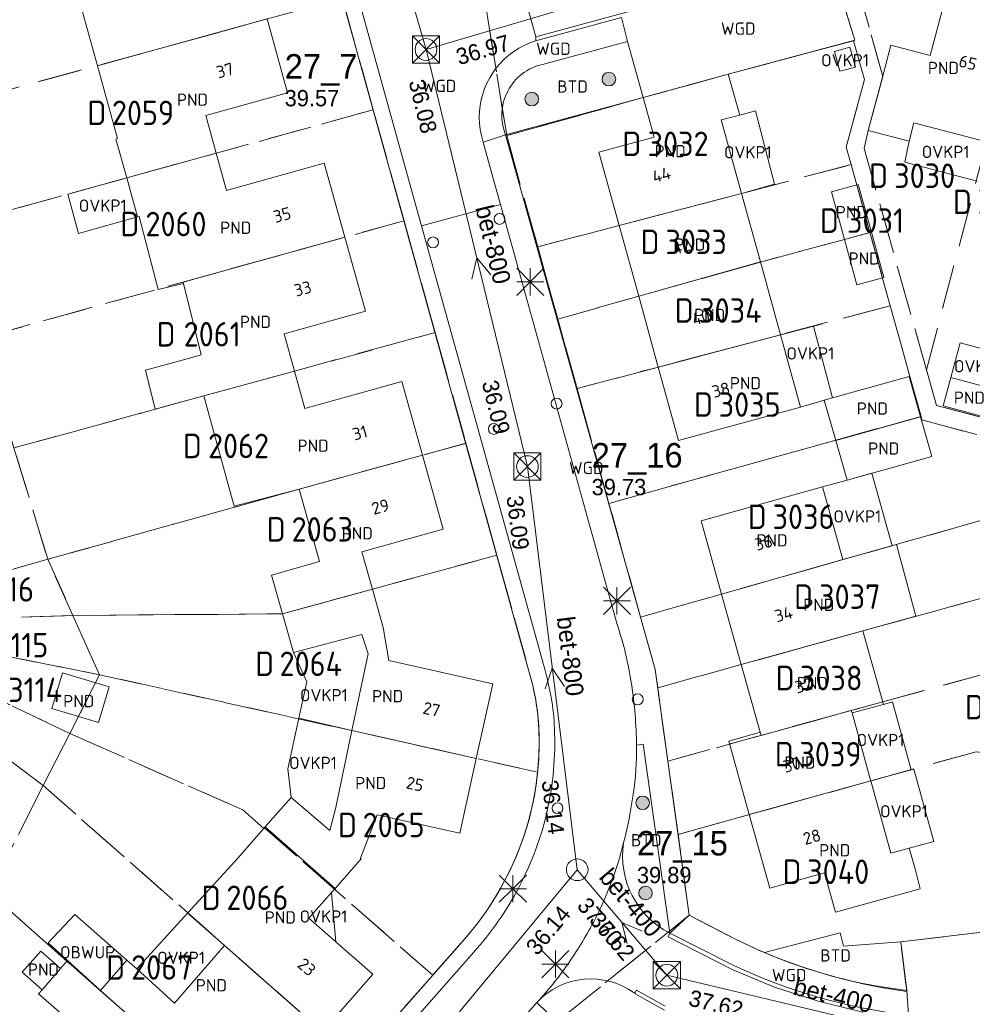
# Model space of a CAD drawing. Header units: metres. Extents: x 207644 to 210135, y 370459 to 373417.
# Tile 69 of 256: x 208684 to 208755, y 371534 to 371607. Entities that reach past the tile are written whole.
import ezdxf
from ezdxf.enums import TextEntityAlignment as Align

# ---------------------------------------------------------------- set-up
doc = ezdxf.new("R2010")
doc.units = ezdxf.units.M
doc.linetypes.add('HIDDEN2', pattern=[4.7625, 3.175, -1.5875])
for name, color, linetype in [('BTD', 7, 'Continuous'), ('combi_kolk', 7, 'Continuous'), ('CON_BxH400x400mm', 7, 'Continuous'), ('CON_BxH600x600mm', 7, 'Continuous'), ('CON_BxH800x800mm', 7, 'Continuous'), ('DMM_BxH400x400mm', 7, 'Continuous'), ('DMM_BxH800x800mm', 7, 'Continuous'), ('GB', 1, 'Continuous'), ('GB07', 1, 'Continuous'), ('GB11', 1, 'Continuous'), ('INV_BxH400x400mm', 7, 'Continuous'), ('INV_BxH600x600mm', 7, 'Continuous'), ('INV_BxH800x800mm', 7, 'Continuous'), ('KAD_Niet_vastgesteld_Perceel', 30, 'Continuous'), ('KAD_perceelnummer', 212, 'Continuous'), ('KAD_sectie', 212, 'Continuous'), ('KAD_Vastgesteld_Perceel', 212, 'Continuous'), ('NAR', 7, 'Continuous'), ('NLV_inspectieput', 7, 'Continuous'), ('NNR_inspectieput', 7, 'Continuous'), ('NOD_inspectieput', 7, 'Continuous'), ('OBWUP', 7, 'Continuous'), ('OVKP1', 7, 'Continuous'), ('PIJL', 7, 'Continuous'), ('PND', 7, 'Continuous'), ('WGD', 7, 'Continuous')]:
    doc.layers.add(name, color=color, linetype=linetype)
for name, color, linetype, lineweight in [('GIMGMV', 7, 'Continuous', 25), ('GMV', 7, 'Continuous', 25), ('GP1', 7, 'Continuous', 30), ('Q21_lantaarnpaal', 1, 'Continuous', 0), ('Q26_boom', 72, 'Continuous', 0), ('Q28_rioolput', 153, 'Continuous', 0)]:
    doc.layers.add(name, color=color, linetype=linetype, lineweight=lineweight)
doc.styles.add('ISO', font='isocpeur.ttf', dxfattribs={"height": 1})
doc.styles.add('ISOCP', font='ISOCP.shx', dxfattribs={"height": 1.8})

# ---------------------------------------------------------------- blocks, each defined once
blk = doc.blocks.new('ACMAP_ANN_TEMPLATE_Vastgesteld_Perceelnummer')
at = {"layer": 'KAD_perceelnummer', "style": 'ISOCP'}
blk.add_attdef('Perceelnummer', text='', height=1.8, dxfattribs=at).set_placement((0, 0), align=Align.MIDDLE)
at = {"layer": 'KAD_sectie', "style": 'ISOCP'}
blk.add_attdef('sectie', text='', height=1.8, dxfattribs=at).set_placement((-2.7, 0), align=Align.MIDDLE_RIGHT)
blk = doc.blocks.new('Q21')
for p, q in [((-1, 1), (0, 0)), ((0, 1), (0, 0)), ((0, 0), (1, 1)), ((-1, 0), (0, 0)), ((-1, -1), (0, 0)), ((0, 0), (1, 0)), ((0, 0), (0, -1)), ((0, 0), (1, -1))]:
    blk.add_line(p, q)
blk = doc.blocks.new('Q28')
at = {"linetype": 'Continuous'}
for p, q in [((-1, -1), (1, 1)), ((-1, 1), (1, -1))]:
    blk.add_line(p, q, dxfattribs=at)
blk.add_lwpolyline([(1, 1), (1, -1), (-1, -1), (-1, 1)], close=True)
blk = doc.blocks.new('Q26')
blk.add_hatch(color=256).paths.add_polyline_path([(-0.452, -0.01, 1), (0.548, -0.01, 1)])
blk.add_circle((0.048, -0.01), 0.5)

msp = doc.modelspace()

# ---------------------------------------------------------------- linework, layer by layer
at = {"layer": 'combi_kolk', "color": 253, "lineweight": 13}
for centre in [(208719.78, 371591.89), (208714.89, 371590.17), (208723.98, 371578.3), (208719.36, 371576.44), (208729.95, 371556.54), (208724.05, 371548.52)]:
    msp.add_circle(centre, 0.4, dxfattribs=at)
at = {"layer": 'CON_BxH400x400mm', "color": 253, "linetype": 'Continuous', "lineweight": 13}
for points in [[(208714.37, 371604.36), (208749.86, 371614.83)], [(208732.09, 371536.24), (208725.5, 371544)], [(208757.27, 371530.22), (208732.09, 371536.24)]]:
    msp.add_lwpolyline(points, dxfattribs=at)
at = {"layer": 'CON_BxH600x600mm', "color": 253, "linetype": 'Continuous', "lineweight": 13}
msp.add_lwpolyline([(208725.5, 371544), (208693.42, 371505.28)], dxfattribs=at)
at = {"layer": 'CON_BxH800x800mm', "color": 253, "linetype": 'Continuous', "lineweight": 13}
for points in [[(208705.965, 371633.323), (208714.37, 371604.36)], [(208714.37, 371604.36), (208721.83, 371573.67)], [(208725.5, 371544), (208721.83, 371573.67)]]:
    msp.add_lwpolyline(points, dxfattribs=at)
at = {"layer": 'GB', "color": 253, "linetype": 'Continuous', "lineweight": 13}
for points in [[(208751.477, 371603.914), (208752.543, 371607.976)], [(208702.682, 371606.606), (208704.187, 371601.167)], [(208748.151, 371603.072), (208748.575, 371604.675)], [(208748.575, 371604.675), (208751.477, 371603.914)], [(208746.917, 371598.411), (208748.151, 371603.072)], [(208736.609, 371602.543), (208730.355, 371600.818)], [(208736.609, 371602.543), (208737.454, 371599.541)], [(208704.187, 371601.167), (208698.16, 371599.495)], [(208731.15, 371597.917), (208730.355, 371600.818)], [(208698.16, 371599.495), (208698.931, 371596.731)], [(208737.454, 371599.541), (208736.093, 371599.179)], [(208736.093, 371599.179), (208737.589, 371593.772)], [(208749.925, 371597.61), (208746.917, 371598.411)], [(208750.276, 371598.971), (208749.925, 371597.61)], [(208755.613, 371597.578), (208750.276, 371598.971)], [(208691.548, 371597.772), (208691.659, 371597.803)], [(208692.346, 371594.912), (208691.548, 371597.772)], [(208727.088, 371596.812), (208731.15, 371597.917)], [(208698.931, 371596.731), (208699.698, 371593.98)], [(208728.581, 371591.406), (208727.088, 371596.812)], [(208699.698, 371593.98), (208706.883, 371595.987)], [(208706.883, 371595.987), (208708.396, 371590.549)], [(208693.147, 371592.043), (208692.346, 371594.912)], [(208737.589, 371593.772), (208738.985, 371588.724)], [(208693.257, 371592.073), (208693.147, 371592.043)], [(208730.021, 371586.197), (208728.581, 371591.406)], [(208708.396, 371590.549), (208709.908, 371585.115)], [(208738.985, 371588.724), (208740.465, 371583.372)], [(208731.46, 371580.991), (208730.021, 371586.197)], [(208709.908, 371585.115), (208703.924, 371583.448)], [(208703.924, 371583.448), (208704.69, 371580.7)], [(208697.225, 371581.721), (208697.823, 371581.886)], [(208732.956, 371575.581), (208731.46, 371580.991)], [(208704.69, 371580.7), (208705.455, 371577.954)], [(208744.291, 371578.722), (208749.925, 371580.302)], [(208749.925, 371580.302), (208750.761, 371577.335)], [(208705.455, 371577.954), (208712.598, 371579.918)], [(208712.598, 371579.918), (208714.109, 371574.503)], [(208698.816, 371576.014), (208698.021, 371578.867)], [(208744.521, 371575.583), (208743.677, 371578.55)], [(208741.937, 371578.049), (208732.956, 371575.581)], [(208750.761, 371577.335), (208751.585, 371574.409)], [(208745.349, 371572.674), (208744.521, 371575.583)], [(208714.109, 371574.503), (208715.625, 371569.067)], [(208751.585, 371574.409), (208745.349, 371572.674)], [(208706.54, 371566.676), (208705.028, 371572.008)], [(208734.607, 371569.682), (208743.547, 371572.179)], [(208743.547, 371572.179), (208745.05, 371566.818)], [(208736.119, 371564.284), (208734.607, 371569.682)], [(208715.625, 371569.067), (208709.653, 371567.384)], [(208745.05, 371566.818), (208748.996, 371567.938)], [(208709.653, 371567.384), (208710.427, 371564.645)], [(208702.998, 371565.678), (208706.54, 371566.676)], [(208736.119, 371564.284), (208745.05, 371566.818)], [(208703.808, 371562.828), (208702.998, 371565.678)], [(208710.427, 371564.645), (208711.224, 371561.827)], [(208737.571, 371559.098), (208736.119, 371564.284)], [(208704.617, 371559.979), (208703.808, 371562.828)], [(208711.224, 371561.827), (208711.631, 371559.409)], [(208746.519, 371561.575), (208748.034, 371556.169)], [(208711.631, 371559.409), (208719.289, 371557.672)], [(208738.967, 371554.114), (208737.571, 371559.098)], [(208719.289, 371557.672), (208718.071, 371552.186)], [(208748.034, 371556.169), (208745.717, 371555.541)], [(208745.717, 371555.541), (208747.088, 371550.598)], [(208738.967, 371554.114), (208736.655, 371553.471)], [(208736.655, 371553.471), (208738.16, 371548.059)], [(208718.071, 371552.186), (208716.85, 371546.683)], [(208747.108, 371550.543), (208748.578, 371545.224)], [(208702.54, 371547.157), (208704.443, 371549.304)], [(208716.85, 371546.683), (208710.767, 371548.029)], [(208739.665, 371542.645), (208738.16, 371548.059)], [(208700.542, 371544.886), (208702.54, 371547.157)], [(208748.578, 371545.224), (208749.927, 371545.593)], [(208749.927, 371545.593), (208750.364, 371544.064)], [(208709.601, 371544.807), (208707.675, 371542.625)], [(208709.538, 371544.862), (208709.601, 371544.807)], [(208750.364, 371544.064), (208750.737, 371542.599)], [(208743.701, 371543.762), (208739.665, 371542.645)], [(208744.503, 371540.869), (208743.701, 371543.762)], [(208707.675, 371542.625), (208707.411, 371542.326)], [(208750.737, 371542.599), (208744.503, 371540.869)], [(208707.411, 371542.326), (208705.749, 371540.443)], [(208705.749, 371540.443), (208707.746, 371538.696)], [(208707.746, 371538.696), (208710.459, 371536.323)], [(208692.365, 371537.334), (208693.094, 371536.696)], [(208710.459, 371536.323), (208706.746, 371532.074)]]:
    msp.add_lwpolyline(points, dxfattribs=at)
at = {"layer": 'GB07', "color": 253, "linetype": 'Continuous', "lineweight": 13}
for points in [[(208693.621, 371604.104), (208702.682, 371606.606)], [(208690.187, 371603.169), (208693.621, 371604.104)], [(208692.346, 371594.912), (208698.931, 371596.731)], [(208737.589, 371593.772), (208728.581, 371591.406)], [(208696.506, 371587.247), (208708.396, 371590.549)], [(208745.16, 371590.375), (208747.142, 371590.92)], [(208738.985, 371588.724), (208730.021, 371586.197)], [(208696.531, 371587.144), (208696.506, 371587.247)], [(208740.465, 371583.372), (208731.46, 371580.991)], [(208698.021, 371578.867), (208704.69, 371580.7)], [(208744.291, 371578.722), (208743.677, 371578.55)], [(208750.761, 371577.335), (208744.521, 371575.583)], [(208705.028, 371572.008), (208714.109, 371574.503)], [(208703.808, 371562.828), (208710.427, 371564.645)], [(208737.571, 371559.098), (208746.519, 371561.575)], [(208739.03, 371553.888), (208745.667, 371555.721)], [(208745.667, 371555.721), (208745.717, 371555.541)], [(208708.903, 371554.242), (208718.071, 371552.186)], [(208738.967, 371554.114), (208739.03, 371553.888)], [(208747.108, 371550.543), (208738.16, 371548.059)], [(208747.088, 371550.598), (208747.108, 371550.543)], [(208702.54, 371547.157), (208707.675, 371542.625)], [(208696.841, 371540.816), (208699.554, 371538.422)], [(208699.554, 371538.422), (208706.746, 371532.074)], [(208690.409, 371535.101), (208695.532, 371530.581)]]:
    msp.add_lwpolyline(points, dxfattribs=at)
at = {"layer": 'GB11', "color": 253, "linetype": 'Continuous', "lineweight": 13}
for points in [[(208690.187, 371603.169), (208688.726, 371608.493)], [(208691.659, 371597.803), (208690.187, 371603.169)], [(208744.197, 371593.878), (208746.179, 371594.423)], [(208746.179, 371594.423), (208747.142, 371590.92)], [(208745.16, 371590.375), (208744.197, 371593.878)], [(208694.664, 371586.69), (208693.257, 371592.073)], [(208745.16, 371590.375), (208746.075, 371587.048)], [(208748.057, 371587.593), (208747.142, 371590.92)], [(208746.075, 371587.048), (208748.057, 371587.593)], [(208696.531, 371587.144), (208694.664, 371586.69)], [(208697.823, 371581.886), (208696.531, 371587.144)], [(208740.465, 371583.372), (208741.937, 371578.049)], [(208693.74, 371580.772), (208697.225, 371581.721)], [(208694.437, 371577.892), (208693.74, 371580.772)], [(208752.437, 371578.144), (208752.992, 371580.213)], [(208752.992, 371580.213), (208756.276, 371579.332)], [(208698.021, 371578.867), (208694.437, 371577.892)], [(208755.706, 371577.267), (208752.437, 371578.144)], [(208700.252, 371570.746), (208698.816, 371576.014)], [(208705.028, 371572.008), (208700.252, 371570.746)], [(208748.996, 371567.938), (208750.424, 371562.656)], [(208750.424, 371562.656), (208746.519, 371561.575)], [(208704.617, 371559.979), (208709.653, 371561.321), (208710.12, 371559.89)], [(208710.12, 371559.89), (208708.903, 371554.242)], [(208690.267, 371554.837), (208686.839, 371555.868), (208687.628, 371558.492), (208691.057, 371557.46), (208690.267, 371554.837)], [(208707.742, 371548.585), (208708.903, 371554.242)], [(208704.443, 371549.304), (208707.288, 371546.88), (208707.742, 371548.585)], [(208710.767, 371548.029), (208709.538, 371544.862)], [(208696.841, 371540.816), (208700.542, 371544.886)], [(208693.094, 371536.696), (208695.863, 371534.177), (208699.554, 371538.422)], [(208686.136, 371535.171), (208684.661, 371536.47), (208686.02, 371538.015), (208687.483, 371536.727)], [(208687.483, 371536.727), (208688.002, 371537.327)], [(208686.136, 371535.171), (208687.483, 371536.727)], [(208685.864, 371534.857), (208686.136, 371535.171)], [(208688.493, 371532.591), (208685.864, 371534.857)]]:
    msp.add_lwpolyline(points, dxfattribs=at)
at = {"layer": 'GIMGMV', "color": 253, "linetype": 'Continuous', "lineweight": 13}
for points in [[(208686.574, 371538.609), (208688.523, 371540.715)], [(208688.523, 371540.715), (208692.365, 371537.334)], [(208688.002, 371537.327), (208686.574, 371538.609)], [(208688.002, 371537.327), (208690.409, 371535.101)], [(208690.409, 371535.101), (208692.365, 371537.334)]]:
    msp.add_lwpolyline(points, dxfattribs=at)
at = {"layer": 'GMV', "color": 253, "linetype": 'Continuous', "lineweight": 13}
for points in [[(208721.948, 371558.621), (208697.848, 371645.445)], [(208742.126, 371610.664), (208722.453, 371605.302)], [(208708.737, 371610.516), (208713.535, 371593.231)], [(208721.214, 371609.702), (208722.453, 371605.302)], [(208744.749, 371608.891), (208745.932, 371605.038)], [(208728.756, 371606.719), (208722.532, 371605.022)], [(208728.756, 371606.719), (208729.208, 371604.96)], [(208722.453, 371605.302), (208722.44, 371604.997)], [(208722.532, 371605.022), (208722.44, 371604.997)], [(208729.208, 371604.96), (208722.948, 371603.263)], [(208730.355, 371600.818), (208729.208, 371604.96)], [(208745.932, 371605.038), (208736.609, 371602.543)], [(208730.355, 371600.818), (208720.232, 371598.083)], [(208718.443, 371598.036), (208718.582, 371597.537)], [(208720.232, 371598.083), (208718.582, 371597.537)], [(208720.232, 371598.083), (208731.234, 371558.735)], [(208719.323, 371594.867), (208718.582, 371597.537)], [(208719.855, 371592.954), (208719.323, 371594.867)], [(208713.535, 371593.231), (208714.05, 371591.373)], [(208714.05, 371591.373), (208719.855, 371592.954)], [(208719.855, 371592.954), (208728.439, 371562.057)], [(208714.05, 371591.373), (208723.055, 371558.933)], [(208731.234, 371558.735), (208733.739, 371540.646)], [(208730.36, 371553.236), (208729.859, 371553.166)], [(208732.308, 371539.328), (208730.36, 371553.236)], [(208733.739, 371540.646), (208732.308, 371539.328)], [(208733.739, 371540.646), (208737.203, 371538.862)], [(208732.196, 371539.05), (208732.308, 371539.328)], [(208736.907, 371536.668), (208732.196, 371539.05)], [(208732.308, 371539.328), (208737.019, 371536.946)], [(208739.271, 371537.9), (208744.856, 371539.368)], [(208744.856, 371539.368), (208745.087, 371538.385)], [(208749.308, 371538.699), (208756.111, 371539.492)], [(208709.873, 371530.548), (208717.019, 371538.691)], [(208745.087, 371538.385), (208749.308, 371538.699)], [(208749.308, 371538.699), (208749.74, 371535.119)], [(208710.78, 371529.852), (208717.879, 371537.927)], [(208740.009, 371535.369), (208736.907, 371536.668)], [(208743.22, 371534.317), (208740.009, 371535.369)], [(208729.857, 371535.144), (208729.727, 371534.91)], [(208729.727, 371534.91), (208729.768, 371534.879)], [(208729.768, 371534.879), (208729.809, 371534.848)], [(208729.809, 371534.848), (208731.922, 371533.669)], [(208731.97, 371533.965), (208729.857, 371535.144)], [(208749.74, 371535.119), (208749.878, 371533.296)], [(208722.536, 371534.237), (208700.347, 371508.766)], [(208723.961, 371532.828), (208722.536, 371534.237)], [(208746.505, 371533.525), (208743.22, 371534.317)]]:
    msp.add_lwpolyline(points, dxfattribs=at)
for points in [[(208722.44, 371604.997, 0.076963), (208720.83, 371604.215)], [(208720.83, 371604.215, 0.307971), (208718.443, 371598.036)], [(208720.232, 371598.083, -0.464819), (208722.948, 371603.263)], [(208729.49, 371557.666, 0.04303), (208728.439, 371562.057)], [(208722.441, 371556.489, 0.025723), (208721.948, 371558.621)], [(208723.576, 371556.679, 0.026211), (208723.055, 371558.933)], [(208729.859, 371553.166, 0.034873), (208729.49, 371557.666)], [(208722.677, 371554.313, 0.034915), (208722.441, 371556.489)], [(208723.825, 371554.379, 0.035182), (208723.576, 371556.679)], [(208722.61, 371551.435, 0.032313), (208722.677, 371554.313)], [(208723.754, 371551.335, 0.031864), (208723.825, 371554.379)], [(208729.859, 371553.166, -0.039764), (208729.617, 371549.544)], [(208722.168, 371548.59, 0.033748), (208722.61, 371551.435)], [(208723.287, 371548.327, 0.034242), (208723.754, 371551.335)], [(208728.907, 371545.984, 0.025824), (208729.617, 371549.544)], [(208721.35, 371545.848, 0.034947), (208722.168, 371548.59)], [(208722.427, 371545.446, 0.034629), (208723.287, 371548.327)], [(208720.183, 371543.235, 0.031754), (208721.35, 371545.848)], [(208728.907, 371545.984, -0.028373), (208727.972, 371542.983)], [(208732.308, 371539.328, -0.322026), (208728.907, 371545.984)], [(208721.201, 371542.7, 0.031265), (208722.427, 371545.446)], [(208718.744, 371540.863, 0.031712), (208720.183, 371543.235)], [(208719.69, 371540.209, 0.031906), (208721.201, 371542.7)], [(208727.972, 371542.983, -0.033894), (208726.683, 371540.117)], [(208717.019, 371538.691, 0.031024), (208718.744, 371540.863)], [(208717.879, 371537.927, 0.031039), (208719.69, 371540.209)], [(208726.683, 371540.117, -0.030062), (208724.798, 371537.037)], [(208737.203, 371538.862, 0.01531), (208739.271, 371537.9)], [(208739.271, 371537.9, 0.072711), (208749.74, 371535.119)], [(208724.798, 371537.037, -0.035145), (208722.536, 371534.237)], [(208749.878, 371533.296, -0.080113), (208737.019, 371536.946)], [(208722.536, 371534.237, -0.380626), (208729.727, 371534.91)]]:
    msp.add_lwpolyline(points, format="xyb", dxfattribs=at)
at = {"layer": 'GP1', "color": 253, "linetype": 'Continuous', "lineweight": 13}
for points in [[(208745.56, 371604.536), (208745.968, 371603.071), (208744.832, 371602.756), (208744.425, 371604.221), (208745.56, 371604.536)], [(208737.454, 371599.541), (208738.619, 371599.85)], [(208738.619, 371599.85), (208740.009, 371594.45)], [(208749.595, 371596.073), (208749.925, 371597.61)], [(208754.934, 371594.684), (208749.595, 371596.073)], [(208688.023, 371593.723), (208692.346, 371594.912)], [(208740.009, 371594.45), (208737.589, 371593.772)], [(208688.801, 371590.814), (208688.023, 371593.723)], [(208693.147, 371592.043), (208688.801, 371590.814)], [(208740.465, 371583.372), (208742.876, 371584.009)], [(208742.876, 371584.009), (208744.291, 371578.722)], [(208752.992, 371580.213), (208753.68, 371582.777)], [(208753.68, 371582.777), (208756.964, 371581.896)], [(208743.677, 371578.55), (208741.937, 371578.049)], [(208745.349, 371572.674), (208747.17, 371573.181)], [(208747.17, 371573.181), (208748.666, 371567.844)], [(208745.349, 371572.674), (208743.547, 371572.179)], [(208748.666, 371567.844), (208745.05, 371566.818)], [(208705.59, 371557.836), (208704.617, 371559.979)], [(208705.006, 371555.158), (208705.59, 371557.836)], [(208748.034, 371556.169), (208748.697, 371556.349)], [(208750.064, 371551.352), (208748.697, 371556.349)], [(208704.192, 371551.429), (208705.006, 371555.158)], [(208705.006, 371555.158), (208708.903, 371554.242)], [(208704.443, 371549.304), (208704.192, 371551.429)], [(208749.571, 371551.217), (208750.064, 371551.352)], [(208749.927, 371545.593), (208751.73, 371546.086), (208750.273, 371551.409)], [(208750.064, 371551.352), (208750.273, 371551.409)], [(208747.108, 371550.543), (208749.571, 371551.217)], [(208707.746, 371538.696), (208707.411, 371542.326)], [(208693.094, 371536.696), (208696.841, 371540.816)]]:
    msp.add_lwpolyline(points, dxfattribs=at)
at = {"layer": 'KAD_Niet_vastgesteld_Perceel', "color": 253, "linetype": 'HIDDEN2', "lineweight": 13}
for points in [[(208718.051, 371611.955), (208720.31, 371598.021), (208722.587, 371589.832), (208724.065, 371584.518), (208725.485, 371579.411), (208727.834, 371570.963), (208730.161, 371562.594), (208731.234, 371558.735), (208731.42, 371557.394), (208732.168, 371551.993), (208732.914, 371546.602), (208733.739, 371540.646), (208724.733, 371533.398)], [(208709.873, 371530.548), (208714.865, 371536.236), (208717.019, 371538.691), (208717.623, 371539.391), (208718.199, 371540.116), (208718.744, 371540.863), (208719.257, 371541.633), (208719.737, 371542.424), (208720.183, 371543.235), (208720.608, 371544.09), (208720.997, 371544.961), (208721.35, 371545.848), (208721.664, 371546.749), (208721.937, 371547.664), (208722.168, 371548.59), (208722.343, 371549.445), (208722.482, 371550.307), (208722.586, 371551.174), (208722.61, 371551.435), (208722.673, 371552.393), (208722.695, 371553.353), (208722.677, 371554.313), (208722.596, 371555.405), (208722.441, 371556.489), (208722.222, 371557.561), (208721.948, 371558.621), (208719.583, 371567.142), (208717.307, 371575.382), (208715.045, 371583.525), (208712.758, 371591.76), (208710.491, 371599.924), (208708.211, 371608.133)]]:
    msp.add_lwpolyline(points, dxfattribs=at)
at = {"layer": 'KAD_Vastgesteld_Perceel', "color": 253, "linetype": 'HIDDEN2', "lineweight": 13}
for points in [[(208708.211, 371608.133), (208693.621, 371604.104), (208676.635, 371599.482), (208674.375, 371607.632), (208694.38, 371613.129), (208705.945, 371616.293), (208708.211, 371608.133)], [(208757.977, 371606.57), (208755.613, 371597.576), (208751.198, 371580.78), (208746.611, 371597.073), (208746.917, 371598.411), (208747.986, 371602.379), (208746.117, 371609.057), (208748.168, 371609.197), (208750.22, 371609.316), (208752.049, 371609.367), (208753.879, 371609.366), (208755.708, 371609.314), (208757.179, 371609.235), (208758.648, 371609.124), (208757.977, 371606.57)], [(208755.613, 371597.576), (208757.977, 371606.57), (208758.648, 371609.124), (208760.319, 371608.957), (208761.985, 371608.748), (208764.045, 371608.449), (208762.577, 371602.863), (208760.829, 371596.211), (208756.381, 371579.284), (208756.246, 371579.32), (208755.682, 371577.173), (208751.933, 371578.17), (208751.198, 371580.78), (208755.613, 371597.576)], [(208710.491, 371599.924), (208679.134, 371591.262), (208676.635, 371599.482), (208693.621, 371604.104), (208708.211, 371608.133), (208710.491, 371599.924)], [(208722.587, 371589.832), (208720.31, 371598.021), (208730.355, 371600.818), (208736.609, 371602.543), (208745.824, 371605.009), (208746.63, 371602.155), (208745.295, 371597.182), (208745.652, 371595.89), (208737.585, 371593.771), (208728.581, 371591.406), (208722.587, 371589.832)], [(208710.491, 371599.924), (208712.758, 371591.76), (208681.613, 371583.111), (208679.134, 371591.262), (208710.491, 371599.924)], [(208724.065, 371584.518), (208722.587, 371589.832), (208728.581, 371591.406), (208737.585, 371593.771), (208745.652, 371595.89), (208746.069, 371594.384), (208747.032, 371590.901), (208744.892, 371590.309), (208738.981, 371588.723), (208730.031, 371586.2), (208724.065, 371584.518)], [(208712.758, 371591.76), (208715.045, 371583.525), (208704.694, 371580.701), (208698.025, 371578.868), (208684.052, 371575.049), (208681.613, 371583.111), (208712.758, 371591.76)], [(208724.065, 371584.518), (208730.031, 371586.2), (208738.981, 371588.723), (208744.892, 371590.309), (208747.032, 371590.901), (208747.991, 371587.431), (208748.528, 371585.504), (208740.468, 371583.373), (208731.471, 371580.994), (208725.485, 371579.411), (208724.065, 371584.518)], [(208725.485, 371579.411), (208731.471, 371580.994), (208740.468, 371583.373), (208748.528, 371585.504), (208749.98, 371580.292), (208750.794, 371577.36), (208744.517, 371575.607), (208733.784, 371572.619), (208727.834, 371570.963), (208725.485, 371579.411)], [(208717.307, 371575.382), (208705.028, 371572.008), (208686.542, 371566.847), (208684.052, 371575.049), (208698.025, 371578.868), (208704.694, 371580.701), (208715.045, 371583.525), (208717.307, 371575.382)], [(208730.161, 371562.594), (208727.834, 371570.963), (208733.784, 371572.619), (208744.517, 371575.607), (208750.794, 371577.36), (208750.862, 371577.114), (208759.506, 371574.775), (208759.25, 371572.421), (208759.073, 371570.797), (208745.064, 371566.822), (208736.119, 371564.284), (208730.161, 371562.594)], [(208717.307, 371575.382), (208719.583, 371567.142), (208710.432, 371564.646), (208703.808, 371562.828), (208688.392, 371562.717), (208686.542, 371566.847), (208705.028, 371572.008), (208717.307, 371575.382)], [(208671.104, 371571.51), (208684.052, 371575.049), (208686.542, 371566.847), (208679.568, 371564.875), (208673.353, 371563.283), (208671.104, 371571.51)], [(208731.42, 371557.394), (208731.234, 371558.735), (208730.161, 371562.594), (208736.119, 371564.284), (208745.064, 371566.822), (208759.073, 371570.797), (208758.721, 371567.569), (208758.33, 371563.984), (208756.123, 371564.225), (208746.519, 371561.575), (208737.569, 371559.097), (208731.42, 371557.394)], [(208679.568, 371564.875), (208686.542, 371566.847), (208688.392, 371562.717), (208679.843, 371562.425), (208679.568, 371564.875)], [(208719.583, 371567.142), (208721.948, 371558.621), (208722.222, 371557.561), (208722.441, 371556.489), (208722.596, 371555.405), (208722.677, 371554.313), (208722.695, 371553.353), (208722.673, 371552.393), (208722.61, 371551.435), (208722.586, 371551.174), (208708.905, 371554.242), (208690.352, 371558.347), (208688.392, 371562.717), (208703.808, 371562.828), (208710.432, 371564.646), (208719.583, 371567.142)], [(208732.168, 371551.993), (208731.42, 371557.394), (208737.569, 371559.097), (208746.519, 371561.575), (208756.123, 371564.225), (208758.33, 371563.984), (208757.939, 371560.395), (208757.723, 371558.409), (208755.49, 371558.413), (208747.98, 371556.36), (208732.168, 371551.993)], [(208671.193, 371555.121), (208669.843, 371562.459), (208679.326, 371558.25), (208688.151, 371554.026), (208686.211, 371550.196), (208683.813, 371551.99), (208680.819, 371553.59), (208671.193, 371555.121)], [(208679.843, 371562.425), (208688.392, 371562.717), (208690.352, 371558.347), (208679.853, 371560.454), (208679.843, 371562.425)], [(208679.326, 371558.25), (208679.853, 371560.454), (208690.352, 371558.347), (208688.151, 371554.026), (208679.326, 371558.25)], [(208721.35, 371545.848), (208720.997, 371544.961), (208720.608, 371544.09), (208720.183, 371543.235), (208719.737, 371542.424), (208719.257, 371541.633), (208718.744, 371540.863), (208718.199, 371540.116), (208717.623, 371539.391), (208717.019, 371538.691), (208714.865, 371536.236), (208702.482, 371547.085), (208702.432, 371547.035), (208700.893, 371548.404), (208688.151, 371554.026), (208690.352, 371558.347), (208708.905, 371554.242), (208722.586, 371551.174), (208722.482, 371550.307), (208722.343, 371549.445), (208722.168, 371548.59), (208721.937, 371547.664), (208721.664, 371546.749), (208721.35, 371545.848)], [(208732.914, 371546.602), (208732.168, 371551.993), (208747.98, 371556.36), (208755.49, 371558.413), (208757.723, 371558.409), (208757.47, 371556.083), (208757.072, 371552.442), (208754.865, 371552.683), (208747.108, 371550.543), (208738.165, 371548.06), (208732.914, 371546.602)], [(208671.193, 371555.121), (208680.819, 371553.59), (208683.813, 371551.99), (208686.211, 371550.196), (208682.22, 371542.344), (208673.157, 371549.299), (208671.193, 371555.121)], [(208709.265, 371529.851), (208686.211, 371550.196), (208688.151, 371554.026), (208700.893, 371548.404), (208702.432, 371547.035), (208702.482, 371547.085), (208714.865, 371536.236), (208709.873, 371530.548), (208709.265, 371529.851)], [(208733.739, 371540.646), (208732.914, 371546.602), (208738.165, 371548.06), (208747.108, 371550.543), (208754.865, 371552.683), (208757.072, 371552.442), (208756.077, 371544.466), (208756.335, 371539.518), (208749.308, 371538.699), (208749.751, 371535.032), (208748.123, 371535.284), (208746.507, 371535.601), (208744.905, 371535.985), (208743.32, 371536.433), (208741.755, 371536.946), (208740.212, 371537.523), (208738.694, 371538.162), (208737.203, 371538.862), (208733.739, 371540.646)], [(208703.652, 371523.416), (208690.406, 371535.103), (208682.22, 371542.344), (208686.211, 371550.196), (208709.265, 371529.851), (208703.652, 371523.416)], [(208703.652, 371523.416), (208698.087, 371517.036), (208694.655, 371520.07), (208678.251, 371534.521), (208682.22, 371542.344), (208690.406, 371535.103), (208703.652, 371523.416)]]:
    msp.add_lwpolyline(points, close=True, dxfattribs=at)
for points in [[(208744.731, 371608.95), (208745.932, 371605.038), (208745.824, 371605.009), (208736.609, 371602.543), (208730.355, 371600.818), (208720.31, 371598.021), (208718.051, 371611.955)], [(208759.506, 371574.775), (208750.862, 371577.114), (208750.794, 371577.36), (208749.98, 371580.292), (208748.528, 371585.504), (208747.991, 371587.431), (208747.032, 371590.901), (208746.069, 371594.384), (208745.652, 371595.89), (208745.295, 371597.182), (208746.63, 371602.155), (208745.824, 371605.009), (208745.932, 371605.038), (208744.731, 371608.95)], [(208746.117, 371609.057), (208747.986, 371602.379), (208746.917, 371598.411), (208746.611, 371597.073), (208751.198, 371580.78), (208751.933, 371578.17), (208755.682, 371577.173)], [(208724.733, 371533.398), (208733.739, 371540.646), (208737.203, 371538.862), (208738.694, 371538.162), (208740.212, 371537.523), (208741.755, 371536.946), (208743.32, 371536.433), (208744.905, 371535.985), (208746.507, 371535.601), (208748.123, 371535.284), (208749.751, 371535.032), (208749.308, 371538.699), (208756.335, 371539.518)]]:
    msp.add_lwpolyline(points, dxfattribs=at)
at = {"layer": 'NOD_inspectieput', "color": 253, "lineweight": 13}
for centre in [(208714.37, 371604.36), (208721.83, 371573.67), (208725.5, 371544), (208732.09, 371536.24)]:
    msp.add_circle(centre, 0.8, dxfattribs=at)
at = {"layer": 'PIJL', "color": 253, "lineweight": 13}
for points in [[(208719.14, 371587.79), (208718.1, 371589.02), (208717.74, 371587.45)], [(208724.56, 371557.49), (208723.66, 371558.83), (208723.13, 371557.32)], [(208730.28, 371539.49), (208728.79, 371540.12), (208729.18, 371538.56)]]:
    msp.add_lwpolyline(points, dxfattribs=at)

# ---------------------------------------------------------------- block references
at = {"layer": 'KAD_Vastgesteld_Perceel', "color": 253, "linetype": 'HIDDEN2', "lineweight": 13}
ref = msp.add_blockref('ACMAP_ANN_TEMPLATE_Vastgesteld_Perceelnummer', (208693.549, 371599.698), dxfattribs=at)
ref.add_attrib('Perceelnummer', '2059', dxfattribs={"layer": 'KAD_perceelnummer', "lineweight": 13, "height": 1.8, "style": 'ISOCP'}).set_placement((208693.549, 371599.698), align=Align.MIDDLE)
ref.add_attrib('sectie', 'D', dxfattribs={"layer": 'KAD_sectie', "lineweight": 13, "height": 1.8, "style": 'ISOCP'}).set_placement((208690.849, 371599.698), align=Align.MIDDLE_RIGHT)
ref = msp.add_blockref('ACMAP_ANN_TEMPLATE_Vastgesteld_Perceelnummer', (208732.918, 371597.421), dxfattribs=at)
ref.add_attrib('Perceelnummer', '3032', dxfattribs={"layer": 'KAD_perceelnummer', "lineweight": 13, "height": 1.8, "style": 'ISOCP'}).set_placement((208732.918, 371597.421), align=Align.MIDDLE)
ref.add_attrib('sectie', 'D', dxfattribs={"layer": 'KAD_sectie', "lineweight": 13, "height": 1.8, "style": 'ISOCP'}).set_placement((208730.218, 371597.421), align=Align.MIDDLE_RIGHT)
ref = msp.add_blockref('ACMAP_ANN_TEMPLATE_Vastgesteld_Perceelnummer', (208751.065, 371595.074), dxfattribs=at)
ref.add_attrib('Perceelnummer', '3030', dxfattribs={"layer": 'KAD_perceelnummer', "lineweight": 13, "height": 1.8, "style": 'ISOCP'}).set_placement((208751.065, 371595.074), align=Align.MIDDLE)
ref.add_attrib('sectie', 'D', dxfattribs={"layer": 'KAD_sectie', "lineweight": 13, "height": 1.8, "style": 'ISOCP'}).set_placement((208748.365, 371595.074), align=Align.MIDDLE_RIGHT)
ref = msp.add_blockref('ACMAP_ANN_TEMPLATE_Vastgesteld_Perceelnummer', (208757.237, 371593.149), dxfattribs=at)
ref.add_attrib('Perceelnummer', '3029', dxfattribs={"layer": 'KAD_perceelnummer', "lineweight": 13, "height": 1.8, "style": 'ISOCP'}).set_placement((208757.237, 371593.149), align=Align.MIDDLE)
ref.add_attrib('sectie', 'D', dxfattribs={"layer": 'KAD_sectie', "lineweight": 13, "height": 1.8, "style": 'ISOCP'}).set_placement((208754.537, 371593.149), align=Align.MIDDLE_RIGHT)
ref = msp.add_blockref('ACMAP_ANN_TEMPLATE_Vastgesteld_Perceelnummer', (208695.972, 371591.518), dxfattribs=at)
ref.add_attrib('Perceelnummer', '2060', dxfattribs={"layer": 'KAD_perceelnummer', "lineweight": 13, "height": 1.8, "style": 'ISOCP'}).set_placement((208695.972, 371591.518), align=Align.MIDDLE)
ref.add_attrib('sectie', 'D', dxfattribs={"layer": 'KAD_sectie', "lineweight": 13, "height": 1.8, "style": 'ISOCP'}).set_placement((208693.272, 371591.518), align=Align.MIDDLE_RIGHT)
ref = msp.add_blockref('ACMAP_ANN_TEMPLATE_Vastgesteld_Perceelnummer', (208747.448, 371591.769), dxfattribs=at)
ref.add_attrib('Perceelnummer', '3031', dxfattribs={"layer": 'KAD_perceelnummer', "lineweight": 13, "height": 1.8, "style": 'ISOCP'}).set_placement((208747.448, 371591.769), align=Align.MIDDLE)
ref.add_attrib('sectie', 'D', dxfattribs={"layer": 'KAD_sectie', "lineweight": 13, "height": 1.8, "style": 'ISOCP'}).set_placement((208744.748, 371591.769), align=Align.MIDDLE_RIGHT)
ref = msp.add_blockref('ACMAP_ANN_TEMPLATE_Vastgesteld_Perceelnummer', (208734.252, 371590.204), dxfattribs=at)
ref.add_attrib('Perceelnummer', '3033', dxfattribs={"layer": 'KAD_perceelnummer', "lineweight": 13, "height": 1.8, "style": 'ISOCP'}).set_placement((208734.252, 371590.204), align=Align.MIDDLE)
ref.add_attrib('sectie', 'D', dxfattribs={"layer": 'KAD_sectie', "lineweight": 13, "height": 1.8, "style": 'ISOCP'}).set_placement((208731.552, 371590.204), align=Align.MIDDLE_RIGHT)
ref = msp.add_blockref('ACMAP_ANN_TEMPLATE_Vastgesteld_Perceelnummer', (208736.77, 371585.156), dxfattribs=at)
ref.add_attrib('Perceelnummer', '3034', dxfattribs={"layer": 'KAD_perceelnummer', "lineweight": 13, "height": 1.8, "style": 'ISOCP'}).set_placement((208736.77, 371585.156), align=Align.MIDDLE)
ref.add_attrib('sectie', 'D', dxfattribs={"layer": 'KAD_sectie', "lineweight": 13, "height": 1.8, "style": 'ISOCP'}).set_placement((208734.07, 371585.156), align=Align.MIDDLE_RIGHT)
ref = msp.add_blockref('ACMAP_ANN_TEMPLATE_Vastgesteld_Perceelnummer', (208698.637, 371583.405), dxfattribs=at)
ref.add_attrib('Perceelnummer', '2061', dxfattribs={"layer": 'KAD_perceelnummer', "lineweight": 13, "height": 1.8, "style": 'ISOCP'}).set_placement((208698.637, 371583.405), align=Align.MIDDLE)
ref.add_attrib('sectie', 'D', dxfattribs={"layer": 'KAD_sectie', "lineweight": 13, "height": 1.8, "style": 'ISOCP'}).set_placement((208695.937, 371583.405), align=Align.MIDDLE_RIGHT)
ref = msp.add_blockref('ACMAP_ANN_TEMPLATE_Vastgesteld_Perceelnummer', (208738.182, 371578.234), dxfattribs=at)
ref.add_attrib('Perceelnummer', '3035', dxfattribs={"layer": 'KAD_perceelnummer', "lineweight": 13, "height": 1.8, "style": 'ISOCP'}).set_placement((208738.182, 371578.234), align=Align.MIDDLE)
ref.add_attrib('sectie', 'D', dxfattribs={"layer": 'KAD_sectie', "lineweight": 13, "height": 1.8, "style": 'ISOCP'}).set_placement((208735.482, 371578.234), align=Align.MIDDLE_RIGHT)
ref = msp.add_blockref('ACMAP_ANN_TEMPLATE_Vastgesteld_Perceelnummer', (208700.573, 371575.186), dxfattribs=at)
ref.add_attrib('Perceelnummer', '2062', dxfattribs={"layer": 'KAD_perceelnummer', "lineweight": 13, "height": 1.8, "style": 'ISOCP'}).set_placement((208700.573, 371575.186), align=Align.MIDDLE)
ref.add_attrib('sectie', 'D', dxfattribs={"layer": 'KAD_sectie', "lineweight": 13, "height": 1.8, "style": 'ISOCP'}).set_placement((208697.873, 371575.186), align=Align.MIDDLE_RIGHT)
ref = msp.add_blockref('ACMAP_ANN_TEMPLATE_Vastgesteld_Perceelnummer', (208742.146, 371569.977), dxfattribs=at)
ref.add_attrib('Perceelnummer', '3036', dxfattribs={"layer": 'KAD_perceelnummer', "lineweight": 13, "height": 1.8, "style": 'ISOCP'}).set_placement((208742.146, 371569.977), align=Align.MIDDLE)
ref.add_attrib('sectie', 'D', dxfattribs={"layer": 'KAD_sectie', "lineweight": 13, "height": 1.8, "style": 'ISOCP'}).set_placement((208739.446, 371569.977), align=Align.MIDDLE_RIGHT)
ref = msp.add_blockref('ACMAP_ANN_TEMPLATE_Vastgesteld_Perceelnummer', (208706.744, 371569.05), dxfattribs=at)
ref.add_attrib('Perceelnummer', '2063', dxfattribs={"layer": 'KAD_perceelnummer', "lineweight": 13, "height": 1.8, "style": 'ISOCP'}).set_placement((208706.744, 371569.05), align=Align.MIDDLE)
ref.add_attrib('sectie', 'D', dxfattribs={"layer": 'KAD_sectie', "lineweight": 13, "height": 1.8, "style": 'ISOCP'}).set_placement((208704.044, 371569.05), align=Align.MIDDLE_RIGHT)
ref = msp.add_blockref('ACMAP_ANN_TEMPLATE_Vastgesteld_Perceelnummer', (208683.564, 371564.636), dxfattribs=at)
ref.add_attrib('Perceelnummer', '3116', dxfattribs={"layer": 'KAD_perceelnummer', "lineweight": 13, "height": 1.8, "style": 'ISOCP'}).set_placement((208683.564, 371564.636), align=Align.MIDDLE)
ref.add_attrib('sectie', 'D', dxfattribs={"layer": 'KAD_sectie', "lineweight": 13, "height": 1.8, "style": 'ISOCP'}).set_placement((208680.864, 371564.636), align=Align.MIDDLE_RIGHT)
ref = msp.add_blockref('ACMAP_ANN_TEMPLATE_Vastgesteld_Perceelnummer', (208745.554, 371564.096), dxfattribs=at)
ref.add_attrib('Perceelnummer', '3037', dxfattribs={"layer": 'KAD_perceelnummer', "lineweight": 13, "height": 1.8, "style": 'ISOCP'}).set_placement((208745.554, 371564.096), align=Align.MIDDLE)
ref.add_attrib('sectie', 'D', dxfattribs={"layer": 'KAD_sectie', "lineweight": 13, "height": 1.8, "style": 'ISOCP'}).set_placement((208742.854, 371564.096), align=Align.MIDDLE_RIGHT)
ref = msp.add_blockref('ACMAP_ANN_TEMPLATE_Vastgesteld_Perceelnummer', (208684.612, 371560.532), dxfattribs=at)
ref.add_attrib('Perceelnummer', '3115', dxfattribs={"layer": 'KAD_perceelnummer', "lineweight": 13, "height": 1.8, "style": 'ISOCP'}).set_placement((208684.612, 371560.532), align=Align.MIDDLE)
ref.add_attrib('sectie', 'D', dxfattribs={"layer": 'KAD_sectie', "lineweight": 13, "height": 1.8, "style": 'ISOCP'}).set_placement((208681.912, 371560.532), align=Align.MIDDLE_RIGHT)
ref = msp.add_blockref('ACMAP_ANN_TEMPLATE_Vastgesteld_Perceelnummer', (208705.894, 371559.158), dxfattribs=at)
ref.add_attrib('Perceelnummer', '2064', dxfattribs={"layer": 'KAD_perceelnummer', "lineweight": 13, "height": 1.8, "style": 'ISOCP'}).set_placement((208705.894, 371559.158), align=Align.MIDDLE)
ref.add_attrib('sectie', 'D', dxfattribs={"layer": 'KAD_sectie', "lineweight": 13, "height": 1.8, "style": 'ISOCP'}).set_placement((208703.194, 371559.158), align=Align.MIDDLE_RIGHT)
ref = msp.add_blockref('ACMAP_ANN_TEMPLATE_Vastgesteld_Perceelnummer', (208744.19, 371558.109), dxfattribs=at)
ref.add_attrib('Perceelnummer', '3038', dxfattribs={"layer": 'KAD_perceelnummer', "lineweight": 13, "height": 1.8, "style": 'ISOCP'}).set_placement((208744.19, 371558.109), align=Align.MIDDLE)
ref.add_attrib('sectie', 'D', dxfattribs={"layer": 'KAD_sectie', "lineweight": 13, "height": 1.8, "style": 'ISOCP'}).set_placement((208741.49, 371558.109), align=Align.MIDDLE_RIGHT)
ref = msp.add_blockref('ACMAP_ANN_TEMPLATE_Vastgesteld_Perceelnummer', (208685.612, 371557.24), dxfattribs=at)
ref.add_attrib('Perceelnummer', '3114', dxfattribs={"layer": 'KAD_perceelnummer', "lineweight": 13, "height": 1.8, "style": 'ISOCP'}).set_placement((208685.612, 371557.24), align=Align.MIDDLE)
ref.add_attrib('sectie', 'D', dxfattribs={"layer": 'KAD_sectie', "lineweight": 13, "height": 1.8, "style": 'ISOCP'}).set_placement((208682.912, 371557.24), align=Align.MIDDLE_RIGHT)
ref = msp.add_blockref('ACMAP_ANN_TEMPLATE_Vastgesteld_Perceelnummer', (208758.125, 371555.97), dxfattribs=at)
ref.add_attrib('Perceelnummer', '3041', dxfattribs={"layer": 'KAD_perceelnummer', "lineweight": 13, "height": 1.8, "style": 'ISOCP'}).set_placement((208758.125, 371555.97), align=Align.MIDDLE)
ref.add_attrib('sectie', 'D', dxfattribs={"layer": 'KAD_sectie', "lineweight": 13, "height": 1.8, "style": 'ISOCP'}).set_placement((208755.425, 371555.97), align=Align.MIDDLE_RIGHT)
ref = msp.add_blockref('ACMAP_ANN_TEMPLATE_Vastgesteld_Perceelnummer', (208744.13, 371552.508), dxfattribs=at)
ref.add_attrib('Perceelnummer', '3039', dxfattribs={"layer": 'KAD_perceelnummer', "lineweight": 13, "height": 1.8, "style": 'ISOCP'}).set_placement((208744.13, 371552.508), align=Align.MIDDLE)
ref.add_attrib('sectie', 'D', dxfattribs={"layer": 'KAD_sectie', "lineweight": 13, "height": 1.8, "style": 'ISOCP'}).set_placement((208741.43, 371552.508), align=Align.MIDDLE_RIGHT)
ref = msp.add_blockref('ACMAP_ANN_TEMPLATE_Vastgesteld_Perceelnummer', (208711.985, 371547.292), dxfattribs=at)
ref.add_attrib('Perceelnummer', '2065', dxfattribs={"layer": 'KAD_perceelnummer', "lineweight": 13, "height": 1.8, "style": 'ISOCP'}).set_placement((208711.985, 371547.292), align=Align.MIDDLE)
ref.add_attrib('sectie', 'D', dxfattribs={"layer": 'KAD_sectie', "lineweight": 13, "height": 1.8, "style": 'ISOCP'}).set_placement((208709.285, 371547.292), align=Align.MIDDLE_RIGHT)
ref = msp.add_blockref('ACMAP_ANN_TEMPLATE_Vastgesteld_Perceelnummer', (208744.701, 371543.857), dxfattribs=at)
ref.add_attrib('Perceelnummer', '3040', dxfattribs={"layer": 'KAD_perceelnummer', "lineweight": 13, "height": 1.8, "style": 'ISOCP'}).set_placement((208744.701, 371543.857), align=Align.MIDDLE)
ref.add_attrib('sectie', 'D', dxfattribs={"layer": 'KAD_sectie', "lineweight": 13, "height": 1.8, "style": 'ISOCP'}).set_placement((208742.001, 371543.857), align=Align.MIDDLE_RIGHT)
ref = msp.add_blockref('ACMAP_ANN_TEMPLATE_Vastgesteld_Perceelnummer', (208701.962, 371541.939), dxfattribs=at)
ref.add_attrib('Perceelnummer', '2066', dxfattribs={"layer": 'KAD_perceelnummer', "lineweight": 13, "height": 1.8, "style": 'ISOCP'}).set_placement((208701.962, 371541.939), align=Align.MIDDLE)
ref.add_attrib('sectie', 'D', dxfattribs={"layer": 'KAD_sectie', "lineweight": 13, "height": 1.8, "style": 'ISOCP'}).set_placement((208699.262, 371541.939), align=Align.MIDDLE_RIGHT)
ref = msp.add_blockref('ACMAP_ANN_TEMPLATE_Vastgesteld_Perceelnummer', (208694.932, 371536.806), dxfattribs=at)
ref.add_attrib('Perceelnummer', '2067', dxfattribs={"layer": 'KAD_perceelnummer', "lineweight": 13, "height": 1.8, "style": 'ISOCP'}).set_placement((208694.932, 371536.806), align=Align.MIDDLE)
ref.add_attrib('sectie', 'D', dxfattribs={"layer": 'KAD_sectie', "lineweight": 13, "height": 1.8, "style": 'ISOCP'}).set_placement((208692.232, 371536.806), align=Align.MIDDLE_RIGHT)
at = {"layer": 'Q21_lantaarnpaal', "color": 253}
for p in [(208722.046, 371587.26), (208728.422, 371563.792), (208720.756, 371542.601), (208723.889, 371537.056)]:
    msp.add_blockref('Q21', p, dxfattribs=at)
at = {"layer": 'Q26_boom', "color": 253}
for p in [(208727.78, 371602.191), (208722.106, 371600.722), (208730.262, 371548.931), (208730.476, 371542.297)]:
    msp.add_blockref('Q26', p, dxfattribs=at)
at = {"layer": 'Q28_rioolput', "color": 253}
for p in [(208714.372, 371604.355), (208721.832, 371573.674), (208732.088, 371536.244)]:
    msp.add_blockref('Q28', p, dxfattribs=at)

# ---------------------------------------------------------------- texts
at = {"layer": 'BTD', "color": 253, "linetype": 'Continuous', "lineweight": 13, "style": 'ISO'}
for p in [(208725.152, 371601.636), (208730.575, 371546.173), (208744.506, 371537.693)]:
    msp.add_text('BTD', height=0.9, dxfattribs=at).set_placement(p, align=Align.MIDDLE_CENTER)
at = {"layer": 'DMM_BxH400x400mm', "color": 253, "lineweight": 13}
for rotation, p in [(310.34, (208727.03, 371543.41)), (346.55, (208741.32, 371534.82))]:
    msp.add_text('bet-400', height=1.3, rotation=rotation, dxfattribs=at).set_placement(p)
at = {"layer": 'DMM_BxH800x800mm', "color": 253, "lineweight": 13}
for rotation, p in [(283.66, (208717.99, 371592.72)), (277.05, (208723.99, 371562.56))]:
    msp.add_text('bet-800', height=1.3, rotation=rotation, dxfattribs=at).set_placement(p)
at = {"layer": 'INV_BxH400x400mm', "color": 253, "lineweight": 13}
for s, rotation, p in [('36.97', 16.44, (208716.8, 371603.2)), ('37.60', 310.34, (208725.42, 371541.31)), ('37.62', 310.34, (208726.32, 371540.26)), ('37.62', 346.55, (208733.62, 371534.02))]:
    msp.add_text(s, height=1.2, rotation=rotation, dxfattribs=at).set_placement(p)
at = {"layer": 'INV_BxH600x600mm', "color": 253, "lineweight": 13}
msp.add_text('36.14', height=1.2, rotation=50.36, dxfattribs=at).set_placement((208722.55, 371537.62))
at = {"layer": 'INV_BxH800x800mm', "color": 253, "lineweight": 13}
for s, rotation, p in [('36.08', 283.66, (208713.09, 371601.99)), ('36.09', 283.66, (208718.47, 371579.85)), ('36.09', 277.05, (208720.29, 371571.46)), ('36.14', 277.05, (208722.88, 371550.53))]:
    msp.add_text(s, height=1.2, rotation=rotation, dxfattribs=at).set_placement(p)
at = {"layer": 'NAR', "color": 253, "linetype": 'Continuous', "lineweight": 13, "style": 'ISO'}
for s, rotation, p in [('37', 15.4, (208699.581, 371602.819)), ('65', 345.3, (208754.242, 371603.394)), ('44', 15.4, (208731.699, 371595.141)), ('35', 15.5, (208703.786, 371592.194)), ('42', 15.5, (208733.161, 371589.851)), ('33', 15.5, (208705.3, 371586.76)), ('40', 15.5, (208734.599, 371584.647)), ('38', 15.5, (208736.074, 371579.314)), ('31', 15.4, (208709.508, 371576.152)), ('29', 15.6, (208711.014, 371570.712)), ('36', 15.6, (208739.214, 371568.066)), ('34', 15.6, (208740.687, 371562.803)), ('32', 15.6, (208742.156, 371557.558)), ('27', 347.5, (208714.778, 371555.81)), ('30', 15.5, (208741.294, 371551.72)), ('25', 347.5, (208713.556, 371550.305)), ('28', 15.5, (208742.767, 371546.419)), ('23', 318.9, (208705.598, 371536.839))]:
    msp.add_text(s, height=0.9, rotation=rotation, dxfattribs=at).set_placement(p, align=Align.MIDDLE_CENTER)
at = {"layer": 'NLV_inspectieput', "color": 253, "lineweight": 13}
for s, p in [('39.57', (208703.97, 371600.18)), ('39.73', (208726.56, 371571.56)), ('39.89', (208729.89, 371543.01))]:
    msp.add_text(s, height=1.2, dxfattribs=at).set_placement(p)
at = {"layer": 'NNR_inspectieput', "color": 253, "lineweight": 13}
for s, p in [('27_7', (208703.97, 371602.22)), ('27_16', (208726.56, 371573.6)), ('27_15', (208729.89, 371545.05))]:
    msp.add_text(s, height=1.8, dxfattribs=at).set_placement(p)
at = {"layer": 'OBWUP', "color": 253, "linetype": 'Continuous', "lineweight": 13, "style": 'ISO'}
msp.add_text('OBWUP', height=0.9, dxfattribs=at).set_placement((208689.47, 371537.926), align=Align.MIDDLE_CENTER)
at = {"layer": 'OVKP1', "color": 253, "linetype": 'Continuous', "lineweight": 13, "style": 'ISO'}
for p in [(208745.202, 371603.569), (208738.051, 371596.8), (208752.604, 371596.827), (208690.585, 371592.873), (208742.651, 371581.996), (208754.978, 371581.055), (208746.107, 371570.002), (208706.852, 371556.848), (208747.816, 371553.548), (208706.052, 371551.861), (208749.535, 371548.301), (208706.829, 371540.561), (208696.345, 371537.52)]:
    msp.add_text('OVKP1', height=0.9, dxfattribs=at).set_placement(p, align=Align.MIDDLE_CENTER)
at = {"layer": 'PND', "color": 253, "linetype": 'Continuous', "lineweight": 13, "style": 'ISO'}
for p in [(208752.445, 371603.004), (208697.187, 371600.669), (208732.339, 371596.879), (208745.67, 371592.399), (208700.371, 371591.244), (208733.783, 371590.015), (208746.609, 371588.984), (208701.824, 371584.318), (208735.243, 371584.83), (208737.876, 371579.81), (208754.357, 371578.738), (208747.219, 371577.942), (208706.065, 371575.208), (208748.053, 371575.001), (208709.312, 371568.762), (208739.829, 371568.239), (208743.272, 371563.495), (208742.803, 371557.738), (208711.549, 371556.773), (208688.821, 371556.413), (208741.882, 371551.884), (208710.306, 371550.384), (208744.449, 371545.435), (208703.65, 371540.492), (208686.223, 371536.653), (208698.578, 371535.498)]:
    msp.add_text('PND', height=0.9, dxfattribs=at).set_placement(p, align=Align.MIDDLE_CENTER)
at = {"layer": 'WGD', "color": 253, "linetype": 'Continuous', "lineweight": 13, "style": 'ISO'}
for p in [(208737.344, 371605.9), (208723.749, 371604.417), (208715.329, 371601.683), (208726.161, 371573.567), (208741.093, 371536.245)]:
    msp.add_text('WGD', height=0.9, dxfattribs=at).set_placement(p, align=Align.MIDDLE_CENTER)

doc.saveas('drawing.dxf')
